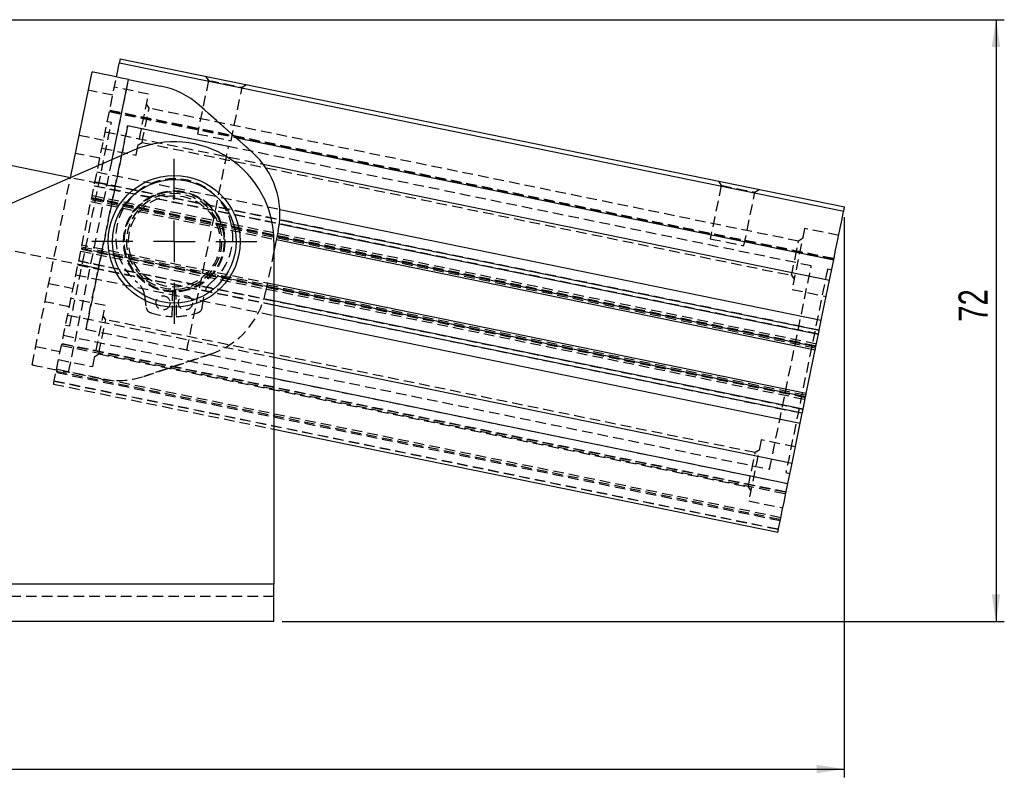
# Model space of a CAD drawing. Extents: x 26 to 331, y 10 to 281.
# Tile 9 of 9: x 213 to 331, y 185 to 276. Entities that reach past the tile are written whole.
import ezdxf

# ---------------------------------------------------------------- set-up
doc = ezdxf.new("R2010")
doc.units = 0
doc.linetypes.add('HIDDEN', pattern=[1.905, 1.27, -0.635])
doc.layers.get('0').update_dxf_attribs({"linetype": 'CONTINUOUS'})
doc.layers.add('FORMATO', color=179, linetype='CONTINUOUS')
doc.styles.add('SLDTEXTSTYLE0', font='TXT', dxfattribs={"width": 0.75})
doc.dimstyles.new('SLDDIMSTYLE0', dxfattribs={"dimtxt": 3.5, "dimasz": 3.302, "dimexe": 0, "dimexo": 0.0625, "dimgap": 0.875, "dimtad": 1, "dimdec": 0, "dimrnd": 1e-09, "dimzin": 12, "dimtxsty": 'SLDTEXTSTYLE0', "dimsah": 1, "dimcen": 0.09, "dimazin": 3, "dimtfac": 1, "dimtdec": 0, "dimtofl": 0, "dimtmove": 0, "dimatfit": 3, "dimtolj": 1, "dimtzin": 12})
doc.dimstyles.new('SLDDIMSTYLE1', dxfattribs={"dimtxt": 3.5, "dimasz": 3.302, "dimexe": 0, "dimexo": 0.0625, "dimgap": 0.875, "dimtad": 1, "dimdec": 0, "dimrnd": 1e-09, "dimzin": 12, "dimtxsty": 'SLDTEXTSTYLE0', "dimsah": 1, "dimcen": 0.09, "dimazin": 3, "dimtfac": 1, "dimtofl": 0, "dimtmove": 0, "dimatfit": 3, "dimtolj": 1, "dimtzin": 12})

# ---------------------------------------------------------------- blocks, each defined once
blk = doc.blocks.new('_D_2')
at = {"layer": 'FORMATO'}
for p, q in [((311.82, 252.61), (311.82, 185.16)), ((43.66, 237.95), (43.66, 185.16)), ((43.66, 186.16), (311.82, 186.16))]:
    blk.add_line(p, q, dxfattribs=at)
for points in [[(43.66, 186.16), (46.96, 185.66), (46.96, 186.67)], [(311.82, 186.16), (308.51, 186.67), (308.51, 185.66)]]:
    blk.add_solid(points, dxfattribs=at)
at = {"layer": 'FORMATO', "insert": (170.91, 190.68), "char_height": 3.5, "attachment_point": 1, "style": 'SLDTEXTSTYLE0'}
blk.add_mtext('268', dxfattribs=at)
blk = doc.blocks.new('_D_3')
at = {"layer": 'FORMATO'}
for p, q in [((132.81, 276.41), (331.1, 276.41)), ((330.1, 276.41), (330.1, 203.92)), ((244.18, 203.92), (331.1, 203.92))]:
    blk.add_line(p, q, dxfattribs=at)
for points in [[(330.1, 276.41), (329.59, 273.11), (330.61, 273.11)], [(330.1, 203.92), (330.61, 207.22), (329.59, 207.22)]]:
    blk.add_solid(points, dxfattribs=at)
at = {"layer": 'FORMATO', "insert": (325.59, 240.04), "char_height": 3.5, "attachment_point": 1, "rotation": 90, "style": 'SLDTEXTSTYLE0'}
blk.add_mtext('72', dxfattribs=at)
blk = doc.blocks.new('_D_4')
at = {"layer": 'FORMATO'}
for p, q in [((158.18, 246.1), (194.24, 246.1)), ((193.24, 246.1), (193.24, 203.92))]:
    blk.add_line(p, q, dxfattribs=at)
for points in [[(193.24, 246.1), (192.73, 242.8), (193.74, 242.8)], [(193.24, 203.92), (193.74, 207.22), (192.73, 207.22)]]:
    blk.add_solid(points, dxfattribs=at)
at = {"layer": 'FORMATO', "insert": (188.72, 221.01), "char_height": 3.5, "attachment_point": 1, "rotation": 90, "style": 'SLDTEXTSTYLE0'}
blk.add_mtext('42', dxfattribs=at)
blk = doc.blocks.new('SW_CENTERMARKSYMBOL_5')
at = {"layer": 'FORMATO', "color": 0}
for p, q in [((0, 5), (0, 9.9375)), ((0, 0), (0, 2.5)), ((-5, 0), (-9.9375, 0)), ((0, 0), (-2.5, 0)), ((0, 0), (0, -2.5)), ((0, 0), (2.5, 0)), ((5, 0), (9.9375, 0)), ((0, -5), (0, -9.9375))]:
    blk.add_line(p, q, dxfattribs=at)

msp = doc.modelspace()

# ---------------------------------------------------------------- linework, layer by layer
at = {"color": 7, "linetype": 'CONTINUOUS'}
for p, q in [((224.674929, 271.71212), (311.865601, 253.8575)), ((224.574621, 271.222289), (311.765287, 253.367665)), ((218.675319, 257.367934), (221.284534, 270.109701)), ((225.69305, 269.206944), (229.568597, 268.413319)), ((218.676556, 257.373988), (163.816794, 268.607992)), ((234.198179, 266.097742), (240.531589, 260.480042)), ((226.408433, 260.71985), (130.192317, 219.014991)), ((241.882529, 259.016666), (310.063023, 245.054885)), ((243.879873, 253.564297), (309.071827, 240.214503)), ((243.692573, 250.992778), (243.1808, 248.493607)), ((243.1808, 249.709654), (243.1808, 208.422041)), ((243.473488, 249.922904), (308.339808, 236.639791)), ((310.063023, 245.054885), (310.561601, 247.489641)), ((307.266522, 231.398555), (243.1808, 244.521822)), ((309.071827, 240.214503), (310.063023, 245.054885)), ((243.1808, 240.79721), (306.534502, 227.823845)), ((308.826152, 239.014807), (309.071827, 240.214503)), ((308.420051, 237.03166), (308.729265, 238.541662)), ((307.266522, 231.398555), (308.339808, 236.639791)), ((243.1808, 235.753854), (305.543307, 222.983462)), ((306.877065, 229.496685), (307.186279, 231.006687)), ((306.534502, 227.823845), (306.780178, 229.023541)), ((305.543307, 222.983462), (306.534502, 227.823845)), ((243.1808, 227.092491), (303.841043, 214.670683)), ((305.044729, 220.548705), (305.543307, 222.983462)), ((243.1808, 208.422041), (127.180803, 208.422041)), ((243.1808, 203.922041), (243.1808, 208.422041)), ((243.1808, 203.922041), (127.180803, 203.922041))]:
    msp.add_line(p, q, dxfattribs=at)
at = {"color": 7, "linetype": 'HIDDEN'}
for p, q in [((217.001456, 234.239728), (224.22355, 269.507865)), ((218.470957, 233.938807), (225.69305, 269.206944)), ((235.298801, 269.094612), (233.981367, 262.661117)), ((234.961468, 269.605677), (235.298801, 269.094612)), ((223.772164, 267.303604), (220.833156, 267.905447)), ((228.087399, 267.440698), (223.972778, 268.283273)), ((238.031324, 261.831782), (239.348758, 268.265276)), ((239.348758, 268.265276), (239.859823, 268.602609)), ((223.407011, 265.52043), (310.597676, 247.66581)), ((228.148255, 265.743996), (227.836627, 266.21611)), ((306.325946, 249.735019), (228.148255, 265.743996)), ((240.531589, 260.480042), (234.198179, 266.097742)), ((223.370943, 265.344265), (310.561601, 247.489641)), ((223.370943, 265.344265), (238.552574, 262.235417)), ((310.573492, 247.547685), (223.382827, 265.402309)), ((223.61001, 264.019369), (223.120171, 264.119676)), ((237.717259, 261.130529), (225.569348, 263.618141)), ((307.861659, 246.766589), (225.569348, 263.618141)), ((219.729777, 262.517258), (222.668793, 261.915418)), ((222.872357, 262.909508), (241.882529, 259.016666)), ((222.468178, 260.935745), (226.582791, 260.09317)), ((226.833563, 261.317755), (227.305676, 261.629379)), ((227.305676, 261.629379), (305.483374, 245.620406)), ((222.217407, 259.711157), (219.278399, 260.313)), ((218.470957, 233.938807), (223.716121, 259.552869)), ((214.062441, 234.841569), (218.675319, 257.367934)), ((224.064748, 256.270613), (218.676556, 257.373988)), ((221.881162, 258.069123), (243.879873, 253.564297)), ((308.729265, 238.541662), (221.538599, 256.396282)), ((221.538599, 256.396282), (243.827555, 251.832022)), ((308.826152, 239.014807), (221.635487, 256.869427)), ((221.635487, 256.869427), (243.872512, 252.315803)), ((224.064748, 256.270613), (222.105402, 256.671841)), ((297.01804, 256.45595), (295.700613, 250.022455)), ((296.680707, 256.967011), (297.01804, 256.45595)), ((308.420051, 237.03166), (221.229385, 254.88628)), ((221.229385, 254.88628), (243.553739, 250.314775)), ((221.254464, 255.008741), (308.445129, 237.15412)), ((308.485258, 237.350053), (221.294585, 255.204673)), ((299.75057, 249.193116), (301.067996, 255.626611)), ((301.067996, 255.626611), (301.579062, 255.963943)), ((221.149142, 254.494413), (243.473488, 249.922904)), ((308.379937, 236.835727), (221.189264, 254.690348)), ((311.163444, 250.428653), (307.048831, 251.271232)), ((202.691644, 250.439811), (222.058605, 246.473908)), ((220.035735, 249.057244), (307.226408, 231.202622)), ((243.1808, 244.521822), (220.075857, 249.253175)), ((306.798059, 250.046643), (306.325946, 249.735019)), ((219.930414, 248.542915), (307.121087, 230.688293)), ((307.1612, 230.884229), (219.970535, 248.73885)), ((219.995614, 248.861308), (307.186279, 231.006687)), ((243.1808, 244.113519), (219.995614, 248.861308)), ((243.1808, 248.493607), (242.181126, 243.611797)), ((219.589512, 246.878161), (306.780178, 229.023541)), ((243.1808, 242.047216), (219.589512, 246.878161)), ((219.6864, 247.351307), (306.877065, 229.496685)), ((243.1808, 242.540198), (219.6864, 247.351307)), ((220.099266, 246.875136), (222.058605, 246.473908)), ((219.343844, 245.678465), (243.1808, 240.79721)), ((305.483374, 245.620406), (305.795002, 245.148289)), ((310.310844, 246.265053), (309.820998, 246.36536)), ((216.068577, 244.638274), (219.007592, 244.036431)), ((227.612864, 243.199556), (227.804992, 241.740203)), ((230.930801, 240.663107), (231.021966, 243.961847)), ((231.339644, 243.961847), (231.430802, 240.663107)), ((234.556611, 241.740203), (234.748739, 243.199556)), ((305.544231, 243.923704), (309.658844, 243.081125)), ((218.556206, 241.832173), (215.617198, 242.434013)), ((222.871441, 241.969264), (218.756821, 242.811843)), ((218.352642, 240.838083), (243.1808, 235.753854)), ((222.932297, 240.272566), (222.620669, 240.744679)), ((218.104828, 239.627915), (218.594666, 239.527608)), ((301.109988, 224.263589), (222.932297, 240.272566)), ((217.854064, 238.403327), (305.044729, 220.548705)), ((217.854064, 238.403327), (243.1808, 233.216998)), ((220.554005, 239.12638), (232.701916, 236.63877)), ((220.554005, 239.12638), (302.846316, 222.274828)), ((214.513827, 237.045827), (217.452835, 236.443986)), ((217.603292, 237.178738), (304.793957, 219.324118)), ((217.64158, 237.365686), (304.832238, 219.511066)), ((304.834086, 219.520051), (217.643421, 237.374672)), ((221.617605, 235.846325), (222.089719, 236.157949)), ((222.089719, 236.157949), (300.267417, 220.148973)), ((235.545408, 236.130673), (227.513622, 233.454627)), ((227.513622, 233.454627), (235.545408, 236.130671)), ((217.252221, 235.464315), (221.366834, 234.621738)), ((304.1219, 216.042222), (216.931242, 233.896843)), ((216.971364, 234.092777), (304.162029, 216.238156)), ((304.202158, 216.434089), (217.011485, 234.28871)), ((222.346503, 233.145186), (218.470957, 233.938807)), ((216.650378, 232.525305), (243.1808, 227.092491)), ((216.724727, 232.888361), (303.9154, 215.03374)), ((216.730628, 232.917172), (303.921286, 215.062551)), ((305.947486, 224.957223), (301.832873, 225.7998)), ((301.582101, 224.575211), (301.109988, 224.263589)), ((304.805655, 221.873601), (305.295501, 221.773294)), ((300.267417, 220.148973), (300.579045, 219.67686)), ((300.328273, 218.452272), (304.442886, 217.609694)), ((243.1808, 208.422041), (127.180803, 208.422041)), ((243.1808, 206.922041), (127.180803, 206.922041))]:
    msp.add_line(p, q, dxfattribs=at)
at = {"color": 8, "linetype": 'CONTINUOUS'}
for p, q in [((223.716121, 259.552869), (225.69305, 269.206944)), ((238.552574, 262.235417), (310.561601, 247.489641)), ((243.827555, 251.832022), (308.729265, 238.541662)), ((243.872512, 252.315803), (308.826152, 239.014807)), ((243.553739, 250.314775), (308.420051, 237.03166)), ((307.186279, 231.006687), (243.1808, 244.113519)), ((306.877065, 229.496685), (243.1808, 242.540198)), ((306.780178, 229.023541), (243.1808, 242.047216)), ((243.1808, 233.216998), (305.044729, 220.548705))]:
    msp.add_line(p, q, dxfattribs=at)
at = {"color": 7, "linetype": 'CONTINUOUS', "flags": 128}
for points in [[(224.674929, 271.71212), (224.672999, 271.70271), (224.667292, 271.674837), (224.658023, 271.629567), (224.645551, 271.568651), (224.630352, 271.494421), (224.613007, 271.409738), (224.594194, 271.31785), (224.574621, 271.222289)], [(224.22355, 269.507865), (224.371764, 270.23166), (224.482994, 270.774852), (224.551495, 271.109338), (224.574621, 271.222289)], [(225.69305, 269.206944), (224.832993, 269.383061), (224.005986, 269.552412), (223.243814, 269.708487), (222.575765, 269.845287), (222.027506, 269.95756), (221.620116, 270.040984), (221.369248, 270.092356), (221.284534, 270.109701)], [(311.765287, 253.367665), (311.784852, 253.463226), (311.803672, 253.555118), (311.821017, 253.639801), (311.836216, 253.714032), (311.848689, 253.774948), (311.857957, 253.820214), (311.863664, 253.848086), (311.865601, 253.8575)], [(310.561601, 247.489641), (310.796428, 248.636386), (311.02224, 249.739065), (311.230335, 250.755298), (311.41274, 251.64603), (311.562437, 252.37704), (311.673659, 252.920228), (311.74216, 253.254718), (311.765287, 253.367665)], [(308.729265, 238.541662), (308.745611, 238.621454), (308.761511, 238.699115), (308.776546, 238.77257), (308.790329, 238.839856), (308.802474, 238.899174), (308.812666, 238.948944), (308.820638, 238.987836), (308.826152, 239.014807)], [(308.339808, 236.639791), (308.341357, 236.647322), (308.345917, 236.669621), (308.353338, 236.705833), (308.363307, 236.754567), (308.375466, 236.81395), (308.389354, 236.881699), (308.404404, 236.95521), (308.420051, 237.03166)], [(307.186279, 231.006687), (307.20194, 231.083137), (307.21699, 231.156648), (307.230863, 231.224398), (307.243023, 231.283779), (307.253006, 231.332514), (307.260412, 231.368727), (307.264987, 231.391025), (307.266522, 231.398555)], [(306.780178, 229.023541), (306.785706, 229.050512), (306.793663, 229.089403), (306.803856, 229.139172), (306.816, 229.198492), (306.829784, 229.265778), (306.844819, 229.339234), (306.860733, 229.416893), (306.877065, 229.496685)], [(303.841043, 214.670683), (303.86417, 214.783628), (303.93267, 215.11812), (304.043907, 215.661309), (304.193604, 216.392316), (304.375995, 217.283051), (304.584104, 218.299284), (304.809902, 219.40196), (305.044729, 220.548705)]]:
    msp.add_lwpolyline(points, dxfattribs=at)
at = {"color": 7, "linetype": 'HIDDEN', "flags": 128}
for points in [[(235.298801, 269.094612), (235.305715, 269.093196), (235.46936, 269.059691), (235.833954, 268.985028), (236.359994, 268.877308), (236.990478, 268.748197), (237.657081, 268.611695), (238.287564, 268.482584), (238.813605, 268.374863), (239.178199, 268.300205), (239.341844, 268.266692), (239.348758, 268.265276)], [(227.335091, 263.766932), (227.515135, 264.646123), (227.68471, 265.474214), (227.83396, 266.20309), (227.954227, 266.790382), (228.038508, 267.201963), (228.081908, 267.41391), (228.087399, 267.440698)], [(227.305676, 261.629379), (227.307114, 261.636405), (227.341156, 261.802661), (227.41701, 262.173078), (227.526452, 262.707516), (227.65762, 263.348064), (227.796305, 264.025307), (227.927472, 264.665856), (228.036914, 265.200297), (228.112768, 265.570714), (228.14681, 265.73697), (228.148255, 265.743996)], [(218.594666, 239.527608), (218.616116, 239.632375), (218.680109, 239.944874), (218.78555, 240.459769), (218.930628, 241.168245), (219.112869, 242.058179), (219.329144, 243.114344), (219.575759, 244.318667), (219.848502, 245.650548), (220.142688, 247.087191), (220.453303, 248.604021), (220.775019, 250.17508), (221.102338, 251.773487), (221.429649, 253.371897), (221.751365, 254.942956), (222.06198, 256.459783), (222.356174, 257.89643), (222.62891, 259.228307), (222.875524, 260.432634), (223.091807, 261.488798), (223.274041, 262.378733), (223.419126, 263.087205), (223.524559, 263.602099), (223.588552, 263.914603), (223.61001, 264.019369), (223.61001, 264.019369)], [(220.554005, 239.12638), (220.575455, 239.231146), (220.639456, 239.543649), (220.744889, 240.058544), (220.889967, 240.767016), (221.072208, 241.656951), (221.288483, 242.713115), (221.535105, 243.917442), (221.807841, 245.249319), (222.102034, 246.685966), (222.412642, 248.202792), (222.734358, 249.773852), (223.061677, 251.372262), (223.388996, 252.970669), (223.710712, 254.541728), (224.021319, 256.058558), (224.315513, 257.495201), (224.588249, 258.827082), (224.83487, 260.031405), (225.051146, 261.087569), (225.233387, 261.977504), (225.378465, 262.68598), (225.483898, 263.200874), (225.547898, 263.513374), (225.569348, 263.618141), (225.569348, 263.618141)], [(225.569348, 263.618141), (225.547898, 263.513374), (225.483898, 263.200874), (225.378465, 262.68598), (225.233387, 261.977504), (225.051146, 261.087569), (224.83487, 260.031405), (224.588249, 258.827082), (224.315513, 257.495201), (224.021319, 256.058558), (223.710712, 254.541728), (223.388996, 252.970669), (223.061677, 251.372262), (222.734358, 249.773852), (222.412642, 248.202792), (222.102034, 246.685966), (221.807841, 245.249319), (221.535105, 243.917442), (221.288483, 242.713115), (221.072208, 241.656951), (220.889967, 240.767016), (220.744889, 240.058544), (220.639456, 239.543649), (220.575455, 239.231146), (220.554005, 239.12638)], [(226.582791, 260.09317), (226.588275, 260.119955), (226.631682, 260.331905), (226.715963, 260.743483), (226.83623, 261.330775), (226.98548, 262.05965), (227.155055, 262.887745), (227.335091, 263.766932)], [(233.981367, 262.661117), (233.988288, 262.659702), (234.151926, 262.626193), (234.51652, 262.55153), (235.042568, 262.44381), (235.673051, 262.314702), (236.339647, 262.178197), (236.97013, 262.049089), (237.496171, 261.941369), (237.860772, 261.866706), (238.024409, 261.833197), (238.031324, 261.831782)], [(232.701916, 236.63877), (232.723374, 236.743535), (232.787367, 237.056038), (232.892807, 237.570933), (233.037885, 238.279409), (233.220119, 239.16934), (233.436402, 240.225504), (233.683016, 241.429831), (233.955752, 242.761712), (234.249945, 244.198355), (234.56056, 245.715185), (234.882276, 247.286241), (235.209588, 248.884651), (235.536907, 250.483057), (235.858623, 252.054117), (236.169237, 253.570947), (236.463423, 255.00759), (236.736167, 256.339471), (236.982781, 257.543794), (237.199057, 258.599962), (237.381298, 259.489893), (237.526375, 260.198369), (237.631816, 260.713263), (237.695809, 261.025767), (237.717259, 261.130529), (237.717259, 261.130529)], [(297.01804, 256.45595), (297.024954, 256.454534), (297.188598, 256.421025), (297.553185, 256.346363), (298.079226, 256.238642), (298.709709, 256.109535), (299.376312, 255.973029), (300.006795, 255.843922), (300.532836, 255.736201), (300.897438, 255.661539), (301.061082, 255.62803), (301.067996, 255.626611)], [(307.048831, 251.271232), (307.043347, 251.244443), (306.99994, 251.032497), (306.915659, 250.620916), (306.795392, 250.033624), (306.646142, 249.304752), (306.476567, 248.476657), (306.296531, 247.597466), (306.116495, 246.718279), (305.94692, 245.890184), (305.79767, 245.161309), (305.677402, 244.574017), (305.593121, 244.162439), (305.549714, 243.950489), (305.544231, 243.923704)], [(295.700613, 250.022455), (295.707527, 250.021036), (295.871157, 249.987527), (296.235758, 249.912868), (296.761799, 249.805144), (297.392282, 249.676037), (298.058886, 249.539535), (298.689369, 249.410423), (299.21541, 249.302703), (299.580011, 249.228044), (299.743641, 249.194532), (299.75057, 249.193116)], [(305.90466, 247.677713), (306.041453, 248.345721), (306.163419, 248.941339), (306.257356, 249.400022), (306.313056, 249.672066), (306.325946, 249.735019)], [(302.846316, 222.274828), (302.867774, 222.379592), (302.931774, 222.692096), (303.0372, 223.20699), (303.182277, 223.915464), (303.364519, 224.805399), (303.580794, 225.861563), (303.827423, 227.065888), (304.100159, 228.397767), (304.394353, 229.834412), (304.704953, 231.351241), (305.026669, 232.9223), (305.353988, 234.520708), (305.681307, 236.119117), (306.003023, 237.690176), (306.313637, 239.207002), (306.607831, 240.643649), (306.880567, 241.975526), (307.127181, 243.179853), (307.343457, 244.236018), (307.525698, 245.125952), (307.670775, 245.834428), (307.776216, 246.349319), (307.840217, 246.661822), (307.861659, 246.766589)], [(305.483374, 245.620406), (305.496264, 245.683356), (305.551979, 245.955403), (305.645901, 246.414087), (305.767867, 247.009705), (305.90466, 247.677713)], [(309.820998, 246.36536), (309.799555, 246.260597), (309.735555, 245.948094), (309.630114, 245.433199), (309.485037, 244.724724), (309.302795, 243.834789), (309.08652, 242.778624), (308.839906, 241.574301), (308.56717, 240.242421), (308.272976, 238.805777), (307.962361, 237.288947), (307.640645, 235.717888), (307.313326, 234.119481), (306.986022, 232.521073), (306.664306, 230.950014), (306.353692, 229.433185), (306.059498, 227.99654), (305.786762, 226.664661), (305.540148, 225.460335), (305.323857, 224.40417), (305.141631, 223.514237), (304.996553, 222.805762), (304.891113, 222.290869), (304.827112, 221.978365), (304.805655, 221.873601)], [(222.119141, 238.295502), (222.299177, 239.174693), (222.468752, 240.002784), (222.61801, 240.731659), (222.738269, 241.318951), (222.82255, 241.730533), (222.865957, 241.942479), (222.871441, 241.969264)], [(222.089719, 236.157949), (222.091157, 236.164975), (222.125198, 236.331229), (222.201053, 236.701646), (222.310494, 237.236085), (222.441662, 237.876634), (222.580347, 238.553877), (222.711514, 239.194426), (222.820956, 239.728867), (222.89681, 240.099284), (222.930859, 240.265536), (222.932297, 240.272566)], [(221.366834, 234.621738), (221.372325, 234.648523), (221.415724, 234.860473), (221.500005, 235.272053), (221.620272, 235.859345), (221.769523, 236.588218), (221.939098, 237.416313), (222.119141, 238.295502)], [(214.062441, 234.841569), (214.147154, 234.824223), (214.398022, 234.772849), (214.805413, 234.689425), (215.353664, 234.577156), (216.02172, 234.440354), (216.783892, 234.284279), (217.610899, 234.114927), (218.470957, 233.938807)], [(216.650378, 232.525305), (216.673512, 232.638248), (216.742005, 232.972742), (216.853235, 233.51593), (217.001456, 234.239728)], [(301.832873, 225.7998), (301.827389, 225.773013), (301.783982, 225.561065), (301.699701, 225.149485), (301.579449, 224.562191), (301.430184, 223.83332), (301.260609, 223.005225), (301.080573, 222.126036), (300.900537, 221.246847), (300.730962, 220.418752), (300.581712, 219.68988), (300.461445, 219.102588), (300.377164, 218.691006), (300.333757, 218.479058), (300.328273, 218.452272)], [(300.688702, 222.206281), (300.825495, 222.874288), (300.947461, 223.469907), (301.041398, 223.92859), (301.097098, 224.200635), (301.109988, 224.263589)], [(300.267417, 220.148973), (300.280306, 220.211927), (300.336022, 220.483972), (300.429944, 220.942657), (300.55191, 221.538275), (300.688702, 222.206281)]]:
    msp.add_lwpolyline(points, dxfattribs=at)
at = {"color": 7, "linetype": 'CONTINUOUS'}
for radius in [7.9375, 7.4375]:
    msp.add_circle((231.180804, 249.709652), radius, dxfattribs=at)
at = {"color": 7, "linetype": 'HIDDEN'}
for centre, radius in [((231.180804, 249.709652), 6.1), ((231.180804, 249.709652), 6.05), ((231.180804, 249.709652), 6), ((231.180804, 249.709652), 5.5), ((229.830804, 242.306739), 0.85), ((232.530804, 242.306739), 0.85)]:
    msp.add_circle(centre, radius, dxfattribs=at)
at = {"color": 7, "linetype": 'CONTINUOUS'}
for centre, radius, start, end in [((227.562459, 258.616617), 10, 48.42714862, 78.42714993), ((231.180804, 249.709652), 11.999999, 0, 113.43431178), ((233.895871, 252.998914), 10, 348.42714993, 48.42714862)]:
    msp.add_arc(centre, radius, start, end, dxfattribs=at)
at = {"color": 7, "linetype": 'HIDDEN'}
for centre, radius, start, end in [((231.180804, 250.218262), 7.04139, 309.03918176, 230.96081824), ((231.180804, 249.709652), 5.75, 271.58295771, 268.41704229), ((225.235399, 242.886555), 2.397983, 7.5, 50.96081824), ((237.126209, 242.886555), 2.397983, 129.03918176, 172.5), ((232.384418, 245.617935), 10, 288.42715125, 348.42714993), ((228.548578, 241.838097), 0.75, 187.5, 251.51020982), ((231.180804, 249.709652), 9.05, 251.51020982, 268.41704229), ((231.180804, 249.709652), 9.05, 271.58295771, 288.48979018), ((233.81303, 241.838097), 0.75, 288.48979018, 352.5), ((224.352639, 242.94189), 10, 258.42714993, 288.42715125)]:
    msp.add_arc(centre, radius, start, end, dxfattribs=at)

# ---------------------------------------------------------------- block references
at = {"layer": 'FORMATO'}
msp.add_blockref('SW_CENTERMARKSYMBOL_5', (231.180804, 249.709652), dxfattribs=at)

# ---------------------------------------------------------------- dimensions: what is measured, and where the dimension line sits
for base, p1, dimstyle, picture, middle in [((330.098933, 203.922041), (131.807157, 276.409064), 'SLDDIMSTYLE0', '_D_3', (330.098933, 242.628595)), ((193.236386, 203.922041), (157.180803, 246.098147), 'SLDDIMSTYLE1', '_D_4', (193.236386, 223.596827))]:
    dim = msp.add_linear_dim(base=base, p1=p1, p2=(243.180803, 203.922041), angle=90, dimstyle=dimstyle, dxfattribs=at)
    dim.commit()
    dim.dimension.update_dxf_attribs({"geometry": picture, "text_midpoint": middle, "dimtype": 160})
dim = msp.add_linear_dim(base=(311.815443, 186.164491), p1=(43.660551, 238.949125), p2=(311.815443, 253.612582), dimstyle='SLDDIMSTYLE1', dxfattribs=at)
dim.commit()
dim.dimension.update_dxf_attribs({"geometry": '_D_2', "text_midpoint": (174.786844, 186.164491), "dimtype": 160})

doc.saveas('drawing.dxf')
